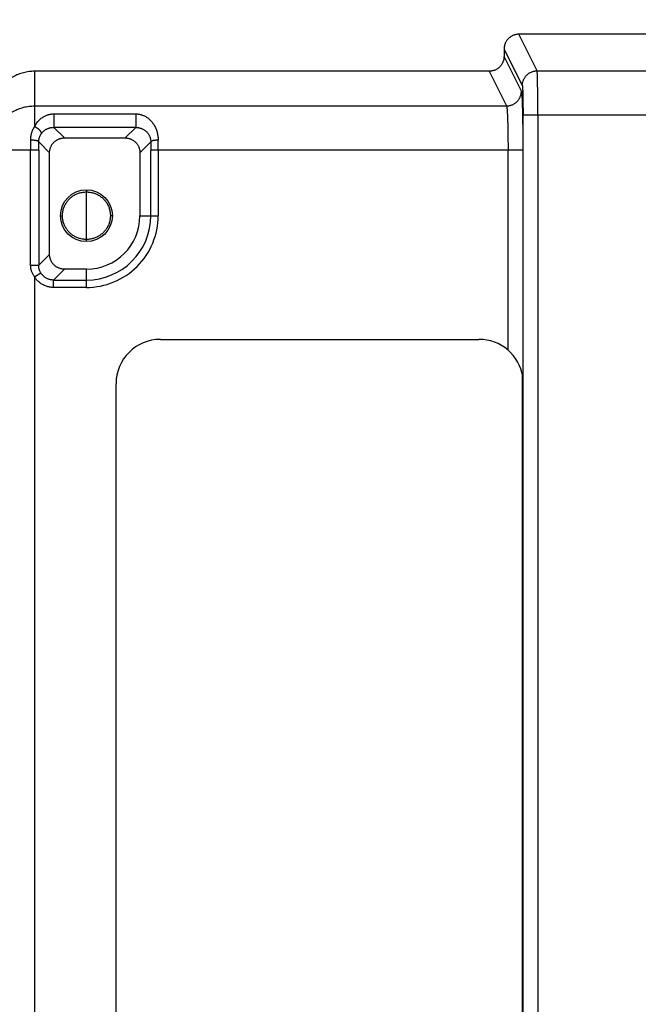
# Model space of a CAD drawing. Header units: inches. Extents: x 0 to 34, y 0 to 22.
# Tile 48 of 93: x 15.3 to 16.2, y 12.2 to 13.5. Entities that reach past the tile are written whole.
import ezdxf

# ---------------------------------------------------------------- set-up
doc = ezdxf.new("R2010")
doc.units = ezdxf.units.IN
doc.header["$LTSCALE"] = 1.87
doc.header["$MEASUREMENT"] = 0
doc.layers.get('0').update_dxf_attribs({"linetype": 'CONTINUOUS'})
doc.layers.add('DIMENSIONS', color=7, linetype='CONTINUOUS')
doc.styles.get("Standard").update_dxf_attribs({"font": 'txt', "width": 0.8})
doc.dimstyles.new('DIMSTYLE_1', dxfattribs={"dimtxt": 0.125, "dimasz": 0.18, "dimexe": 0.18, "dimexo": 0.0625, "dimgap": 0.09, "dimtad": 0, "dimtih": 1, "dimtoh": 1, "dimdec": 3, "dimzin": 4, "dimdsep": 46, "dimtxsty": 'STANDARD', "dimblk": '_FILLED', "dimblk1": '_FILLED', "dimblk2": '_FILLED', "dimcen": 0.09, "dimadec": 0, "dimazin": 0, "dimtp": 0.01, "dimtm": 0.01, "dimtfac": 1, "dimtdec": 3, "dimtofl": 0, "dimtmove": 0, "dimatfit": 3, "dimldrblk": '_FILLED', "dimfxl": 1, "dimtolj": 1, "dimtzin": 4, "dimarcsym": 0})

# ---------------------------------------------------------------- blocks, each defined once
blk = doc.blocks.new('_FILLED')
at = {"color": 0, "linetype": 'BYBLOCK'}
blk.add_solid([(0, 0), (-1, 0.1736), (-1, -0.1736)], dxfattribs=at)
blk = doc.blocks.new('*D6')
at = {"layer": 'DIMENSIONS', "color": 2, "linetype": 'CONTINUOUS'}
for p, q in [((14.9735, 12.9528), (14.9735, 15.1422)), ((15.2925, 13.4362), (15.2925, 15.1422)), ((14.9735, 15.0172), (14.5641, 15.0172)), ((15.2925, 15.0172), (15.6525, 15.0172))]:
    blk.add_line(p, q, dxfattribs=at)
at = {"layer": 'DIMENSIONS', "color": 2, "linetype": 'CONTINUOUS', "xscale": 0.18, "yscale": 0.18, "zscale": 0.18}
blk.add_blockref('_FILLED', (14.9735, 15.0172), dxfattribs=at)
at = {"layer": 'DIMENSIONS', "color": 2, "linetype": 'CONTINUOUS', "xscale": 0.18, "yscale": 0.18, "zscale": 0.18, "rotation": 180}
blk.add_blockref('_FILLED', (15.2925, 15.0172), dxfattribs=at)
at = {"layer": 'DIMENSIONS', "color": 2, "linetype": 'CONTINUOUS', "width": 0.8}
for s, p in [('.319', (13.4766, 14.9547)), ('[', (14.0016, 14.9547)), ('8.1', (14.1016, 14.9547)), (']', (14.4016, 14.9547))]:
    blk.add_text(s, height=0.125, dxfattribs=at).set_placement(p)

msp = doc.modelspace()

# ---------------------------------------------------------------- linework, layer by layer
at = {"color": 7, "linetype": 'CONTINUOUS'}
for p, q in [((16.037, 13.4678), (16.0123, 13.5172)), ((16.2526, 13.5172), (16.0123, 13.5172)), ((15.9923, 13.4972), (15.9923, 13.4872)), ((15.9923, 13.4972), (16.017, 13.4478)), ((16.0157, 13.4404), (15.9923, 13.4872)), ((15.3585, 13.4672), (15.3585, 13.4204)), ((15.9723, 13.4672), (15.9957, 13.4204)), ((16.037, 13.4678), (16.2242, 13.4678)), ((15.3585, 13.4204), (15.3585, 13.3926)), ((15.3585, 13.4204), (15.9957, 13.4204)), ((15.3844, 13.4097), (15.3844, 13.3915)), ((15.3844, 13.4097), (15.495, 13.4097)), ((16.018, 8.6101), (16.018, 13.4079)), ((16.2329, 13.4079), (16.018, 13.4079)), ((16.038, 13.4079), (16.038, 8.6101)), ((15.3987, 13.3772), (15.3844, 13.3915)), ((15.495, 13.3915), (15.3844, 13.3915)), ((15.495, 13.3915), (15.4807, 13.3772)), ((15.3987, 13.3772), (15.4807, 13.3772)), ((15.3641, 13.3718), (15.3787, 13.3572)), ((15.5007, 13.3572), (15.5154, 13.3719)), ((15.3641, 13.3605), (15.2985, 13.3605)), ((15.3532, 13.2053), (15.3532, 13.3605)), ((15.3641, 13.3605), (15.3641, 13.2053)), ((15.3787, 13.22), (15.3787, 13.3572)), ((15.5007, 13.3572), (15.5007, 13.2722)), ((15.5154, 13.2722), (15.5154, 13.3605)), ((16.0177, 13.3605), (15.5154, 13.3605)), ((15.5254, 13.3605), (15.5254, 13.2722)), ((15.9977, 13.0906), (15.9977, 13.3605)), ((16.0177, 13.3605), (16.0177, 13.055)), ((15.4285, 13.2402), (15.4285, 13.3042)), ((15.5007, 13.2722), (15.5254, 13.2722)), ((15.3787, 13.22), (15.3641, 13.2053)), ((15.3585, 13.1896), (15.367, 13.1948)), ((15.3841, 13.1853), (15.3987, 13.2)), ((15.4285, 13.2), (15.3987, 13.2)), ((15.4285, 13.1753), (15.4285, 13.2)), ((15.3585, 13.1896), (15.3585, 8.5984)), ((15.3841, 13.1853), (15.4285, 13.1853)), ((15.4285, 13.1753), (15.3841, 13.1753)), ((15.5285, 13.1052), (15.9585, 13.1052)), ((15.4685, 11.1252), (15.4685, 13.0452))]:
    msp.add_line(p, q, dxfattribs=at)
msp.add_circle((15.4285, 13.2722), 0.035, dxfattribs=at)
for centre, radius, start, end in [((15.4285, 13.2722), 0.0869, 270, 360), ((15.4285, 13.2722), 0.0969, 269.9987, 0.0013), ((15.4285, 13.2722), 0.0722, 270, 360), ((15.5285, 13.0452), 0.06, 90, 180), ((15.9585, 13.0452), 0.06, 9.3626, 90)]:
    msp.add_arc(centre, radius, start, end, dxfattribs=at)
for points, knots in [([(16.0123, 13.5172), (16.0117, 13.5172), (16.0106, 13.5172), (16.009, 13.517), (16.0074, 13.5166), (16.0058, 13.5161), (16.0042, 13.5155), (16.0028, 13.5148), (16.0013, 13.514), (16, 13.513), (15.9987, 13.5119), (15.9976, 13.5108), (15.9965, 13.5095), (15.9955, 13.5082), (15.9947, 13.5067), (15.994, 13.5053), (15.9934, 13.5037), (15.9929, 13.5021), (15.9926, 13.5005), (15.9923, 13.4989), (15.9923, 13.4978), (15.9923, 13.4972)], [0, 0, 0, 0, 0.052609, 0.105243, 0.157801, 0.210429, 0.262988, 0.315587, 0.368179, 0.420743, 0.473368, 0.525932, 0.578576, 0.63118, 0.683825, 0.736491, 0.789132, 0.841854, 0.894522, 0.947271, 1, 1, 1, 1]), ([(15.9923, 13.4872), (15.9923, 13.4867), (15.9923, 13.4856), (15.9921, 13.4839), (15.9917, 13.4823), (15.9912, 13.4807), (15.9906, 13.4792), (15.9899, 13.4777), (15.9891, 13.4762), (15.9881, 13.4749), (15.987, 13.4736), (15.9859, 13.4725), (15.9846, 13.4714), (15.9833, 13.4704), (15.9818, 13.4696), (15.9804, 13.4689), (15.9788, 13.4683), (15.9772, 13.4678), (15.9756, 13.4675), (15.974, 13.4673), (15.9729, 13.4672), (15.9723, 13.4672)], [0, 0, 0, 0, 0.052729, 0.105478, 0.158146, 0.210868, 0.263509, 0.316175, 0.36882, 0.421424, 0.474068, 0.526632, 0.579257, 0.631821, 0.684413, 0.737012, 0.789571, 0.842199, 0.894757, 0.947391, 1, 1, 1, 1]), ([(15.3585, 13.4672), (15.3572, 13.4672), (15.3547, 13.4671), (15.351, 13.4668), (15.3473, 13.4662), (15.3436, 13.4653), (15.34, 13.4643), (15.3364, 13.463), (15.333, 13.4615), (15.3296, 13.4598), (15.3264, 13.4578), (15.3232, 13.4557), (15.3203, 13.4534), (15.3174, 13.4509), (15.3148, 13.4482), (15.3123, 13.4454), (15.31, 13.4424), (15.3078, 13.4393), (15.3059, 13.436), (15.3042, 13.4326), (15.3027, 13.4292), (15.3014, 13.4256), (15.3004, 13.422), (15.2995, 13.4183), (15.299, 13.4146), (15.2986, 13.4108), (15.2985, 13.4083), (15.2985, 13.407)], [0, 0, 0, 0, 0.039512, 0.079294, 0.119154, 0.159133, 0.199134, 0.239125, 0.279137, 0.319124, 0.359162, 0.399193, 0.439229, 0.479292, 0.519327, 0.559403, 0.599462, 0.639525, 0.679607, 0.719654, 0.759734, 0.799788, 0.839841, 0.879906, 0.91993, 0.95998, 1, 1, 1, 1]), ([(15.9723, 13.4672), (15.9038, 13.4672), (15.767, 13.4672), (15.5624, 13.4672), (15.4263, 13.4672), (15.3585, 13.4672)], [0, 0, 0, 0, 0.335016, 0.668348, 1, 1, 1, 1]), ([(16.017, 13.4478), (16.017, 13.4484), (16.017, 13.4495), (16.0172, 13.4511), (16.0176, 13.4527), (16.0181, 13.4543), (16.0187, 13.4558), (16.0194, 13.4573), (16.0202, 13.4587), (16.0212, 13.4601), (16.0223, 13.4613), (16.0234, 13.4625), (16.0247, 13.4636), (16.026, 13.4645), (16.0275, 13.4654), (16.0289, 13.4661), (16.0305, 13.4667), (16.0321, 13.4672), (16.0337, 13.4675), (16.0353, 13.4677), (16.0364, 13.4678), (16.037, 13.4678)], [0, 0, 0, 0, 0.052578, 0.105165, 0.157763, 0.210369, 0.262984, 0.315605, 0.368232, 0.420866, 0.473505, 0.526151, 0.578802, 0.631454, 0.684107, 0.73676, 0.789414, 0.842066, 0.894716, 0.947361, 1, 1, 1, 1]), ([(16.038, 13.4079), (16.038, 13.4091), (16.038, 13.4116), (16.038, 13.4154), (16.038, 13.4192), (16.0379, 13.4229), (16.0379, 13.4265), (16.0379, 13.4301), (16.0379, 13.4335), (16.0378, 13.4369), (16.0378, 13.4402), (16.0378, 13.4433), (16.0377, 13.4463), (16.0377, 13.4491), (16.0376, 13.4518), (16.0376, 13.4543), (16.0375, 13.4566), (16.0375, 13.4587), (16.0374, 13.4606), (16.0374, 13.4623), (16.0373, 13.4638), (16.0372, 13.465), (16.0372, 13.466), (16.0371, 13.4668), (16.0371, 13.4674), (16.037, 13.4677), (16.037, 13.4678)], [0, 0, 0, 0, 0.063289, 0.126325, 0.188856, 0.250631, 0.311404, 0.370932, 0.428977, 0.485306, 0.539694, 0.591923, 0.641784, 0.689077, 0.733614, 0.775215, 0.813714, 0.848959, 0.880809, 0.909138, 0.933833, 0.954796, 0.971947, 0.985222, 0.994575, 1, 1, 1, 1]), ([(16.017, 13.4478), (16.017, 13.4477), (16.0171, 13.4475), (16.0171, 13.4471), (16.0172, 13.4465), (16.0173, 13.4457), (16.0173, 13.4447), (16.0174, 13.4435), (16.0175, 13.4422), (16.0175, 13.4407), (16.0176, 13.4391), (16.0176, 13.4373), (16.0177, 13.4354), (16.0177, 13.4333), (16.0178, 13.4311), (16.0178, 13.4288), (16.0179, 13.4264), (16.0179, 13.4239), (16.0179, 13.4214), (16.0179, 13.4187), (16.018, 13.4161), (16.018, 13.4133), (16.018, 13.4106), (16.018, 13.4088), (16.018, 13.4079)], [0, 0, 0, 0, 0.006189, 0.016972, 0.032441, 0.052528, 0.077079, 0.105956, 0.139094, 0.176388, 0.217634, 0.262595, 0.311042, 0.362744, 0.417512, 0.475144, 0.53529, 0.597525, 0.661582, 0.727335, 0.794523, 0.86269, 0.931361, 1, 1, 1, 1]), ([(15.9957, 13.4204), (15.9963, 13.4204), (15.9974, 13.4204), (15.999, 13.4207), (16.0006, 13.421), (16.0022, 13.4215), (16.0037, 13.4221), (16.0052, 13.4228), (16.0066, 13.4236), (16.008, 13.4246), (16.0093, 13.4257), (16.0104, 13.4268), (16.0115, 13.4281), (16.0125, 13.4294), (16.0133, 13.4309), (16.014, 13.4323), (16.0146, 13.4339), (16.0151, 13.4355), (16.0154, 13.4371), (16.0157, 13.4387), (16.0157, 13.4398), (16.0157, 13.4404)], [0, 0, 0, 0, 0.052628, 0.105273, 0.15792, 0.210566, 0.263215, 0.315871, 0.368527, 0.421179, 0.473828, 0.526475, 0.579119, 0.631757, 0.684387, 0.737008, 0.789619, 0.842225, 0.894827, 0.947418, 1, 1, 1, 1]), ([(16.0157, 13.4404), (16.0158, 13.4403), (16.0159, 13.4399), (16.016, 13.4393), (16.0161, 13.4383), (16.0162, 13.4371), (16.0163, 13.4357), (16.0164, 13.434), (16.0165, 13.432), (16.0166, 13.4298), (16.0167, 13.4274), (16.0168, 13.4247), (16.0169, 13.4219), (16.017, 13.4188), (16.0171, 13.4155), (16.0172, 13.412), (16.0173, 13.4083), (16.0173, 13.4045), (16.0174, 13.4005), (16.0175, 13.3964), (16.0175, 13.3922), (16.0176, 13.3879), (16.0176, 13.3834), (16.0176, 13.3789), (16.0177, 13.3743), (16.0177, 13.3697), (16.0177, 13.3651), (16.0177, 13.362), (16.0177, 13.3605)], [0, 0, 0, 0, 0.004988, 0.013267, 0.024872, 0.039777, 0.057946, 0.079332, 0.103868, 0.131467, 0.162035, 0.19545, 0.231577, 0.270291, 0.311502, 0.355118, 0.400971, 0.448856, 0.498576, 0.549979, 0.602922, 0.657248, 0.712788, 0.769335, 0.826619, 0.884359, 0.942268, 1, 1, 1, 1]), ([(15.2985, 13.3605), (15.2985, 13.3617), (15.2986, 13.3642), (15.299, 13.368), (15.2995, 13.3717), (15.3004, 13.3754), (15.3014, 13.379), (15.3027, 13.3826), (15.3042, 13.386), (15.3059, 13.3894), (15.3078, 13.3926), (15.3099, 13.3957), (15.3123, 13.3987), (15.3148, 13.4015), (15.3174, 13.4042), (15.3203, 13.4067), (15.3232, 13.409), (15.3264, 13.4111), (15.3296, 13.413), (15.333, 13.4147), (15.3364, 13.4162), (15.34, 13.4175), (15.3436, 13.4186), (15.3473, 13.4194), (15.351, 13.42), (15.3547, 13.4203), (15.3572, 13.4204), (15.3585, 13.4204)], [0, 0, 0, 0, 0.039985, 0.079971, 0.119957, 0.159945, 0.199934, 0.239926, 0.27992, 0.319916, 0.359915, 0.399918, 0.439923, 0.479932, 0.519945, 0.559961, 0.59998, 0.640002, 0.680026, 0.720055, 0.760086, 0.800117, 0.840147, 0.880168, 0.920175, 0.960163, 1, 1, 1, 1]), ([(15.9957, 13.4204), (15.9958, 13.4203), (15.9959, 13.42), (15.996, 13.4194), (15.9961, 13.4187), (15.9962, 13.4176), (15.9964, 13.4164), (15.9965, 13.4149), (15.9966, 13.4132), (15.9967, 13.4113), (15.9968, 13.4092), (15.9969, 13.4069), (15.997, 13.4044), (15.9971, 13.4017), (15.9972, 13.3989), (15.9973, 13.3959), (15.9974, 13.3928), (15.9974, 13.3895), (15.9975, 13.3862), (15.9975, 13.3827), (15.9976, 13.3791), (15.9976, 13.3755), (15.9977, 13.3718), (15.9977, 13.368), (15.9977, 13.3643), (15.9977, 13.3617), (15.9977, 13.3605)], [0, 0, 0, 0, 0.005757, 0.015306, 0.02871, 0.045947, 0.066966, 0.091694, 0.120041, 0.151893, 0.187124, 0.225586, 0.267133, 0.311622, 0.358894, 0.408749, 0.460961, 0.51532, 0.571625, 0.629656, 0.689152, 0.749849, 0.811507, 0.873904, 0.936814, 1, 1, 1, 1]), ([(15.3585, 13.3926), (15.3589, 13.3934), (15.3598, 13.3949), (15.3613, 13.3971), (15.3629, 13.3992), (15.3647, 13.4012), (15.3666, 13.4029), (15.3685, 13.4045), (15.3705, 13.4057), (15.3723, 13.4068), (15.3741, 13.4076), (15.3758, 13.4083), (15.3774, 13.4088), (15.379, 13.4091), (15.3804, 13.4094), (15.3818, 13.4096), (15.3831, 13.4097), (15.384, 13.4097), (15.3844, 13.4097)], [0, 0, 0, 0, 0.079818, 0.162187, 0.245133, 0.326741, 0.40543, 0.480359, 0.551113, 0.617054, 0.67766, 0.733138, 0.784359, 0.832092, 0.876881, 0.919325, 0.960112, 1, 1, 1, 1]), ([(15.495, 13.4097), (15.495, 13.4095), (15.495, 13.4091), (15.495, 13.4084), (15.495, 13.4076), (15.495, 13.4068), (15.495, 13.4059), (15.495, 13.405), (15.495, 13.404), (15.495, 13.4031), (15.495, 13.4021), (15.495, 13.4011), (15.495, 13.4001), (15.495, 13.3991), (15.495, 13.3981), (15.495, 13.3972), (15.495, 13.3963), (15.495, 13.3955), (15.495, 13.3947), (15.495, 13.394), (15.495, 13.3934), (15.495, 13.3928), (15.495, 13.3924), (15.495, 13.392), (15.495, 13.3918), (15.495, 13.3916), (15.495, 13.3915), (15.495, 13.3915)], [0, 0, 0, 0, 0.033791, 0.071663, 0.113284, 0.158339, 0.206488, 0.257314, 0.310184, 0.364342, 0.419267, 0.474722, 0.530186, 0.584467, 0.636695, 0.687753, 0.736729, 0.782558, 0.82485, 0.863431, 0.897908, 0.927782, 0.95271, 0.972513, 0.987069, 0.996267, 1, 1, 1, 1]), ([(15.495, 13.4097), (15.4954, 13.4097), (15.4963, 13.4097), (15.4976, 13.4096), (15.499, 13.4094), (15.5004, 13.4092), (15.5018, 13.4088), (15.5034, 13.4083), (15.505, 13.4077), (15.5067, 13.407), (15.5086, 13.406), (15.5104, 13.4048), (15.5123, 13.4034), (15.5142, 13.4018), (15.5159, 13.4), (15.5176, 13.398), (15.5191, 13.3958), (15.5204, 13.3936), (15.5216, 13.3913), (15.5226, 13.3889), (15.5235, 13.3865), (15.5242, 13.384), (15.5247, 13.3816), (15.5251, 13.3791), (15.5253, 13.3766), (15.5254, 13.375), (15.5254, 13.3741)], [0, 0, 0, 0, 0.024318, 0.049406, 0.075582, 0.103137, 0.132317, 0.163354, 0.19673, 0.233058, 0.272623, 0.315302, 0.360808, 0.408514, 0.457775, 0.507886, 0.558248, 0.608608, 0.658735, 0.708546, 0.758011, 0.807105, 0.855837, 0.904236, 0.952289, 1, 1, 1, 1]), ([(15.3532, 13.3741), (15.3532, 13.3749), (15.3533, 13.3765), (15.3535, 13.3789), (15.3539, 13.3812), (15.3545, 13.3836), (15.3553, 13.3859), (15.3562, 13.3882), (15.3573, 13.3905), (15.3581, 13.3919), (15.3585, 13.3926)], [0, 0, 0, 0, 0.120844, 0.243491, 0.367668, 0.493075, 0.619383, 0.746235, 0.873242, 1, 1, 1, 1]), ([(15.3585, 13.3926), (15.3588, 13.3925), (15.3593, 13.3922), (15.3602, 13.3918), (15.3611, 13.3912), (15.362, 13.3906), (15.3629, 13.39), (15.3637, 13.3893), (15.3644, 13.3887), (15.3649, 13.3881), (15.3653, 13.3877), (15.3655, 13.3874), (15.3658, 13.3871), (15.366, 13.3868), (15.3662, 13.3864), (15.3665, 13.386), (15.3667, 13.3856), (15.367, 13.3851), (15.3671, 13.3848), (15.3672, 13.3845), (15.3673, 13.3842), (15.3673, 13.3839), (15.3674, 13.3835), (15.3674, 13.383), (15.3673, 13.3825), (15.3671, 13.3822), (15.3671, 13.3821)], [0, 0, 0, 0, 0.053991, 0.128817, 0.203805, 0.277793, 0.349727, 0.418652, 0.48393, 0.544927, 0.573619, 0.601347, 0.628431, 0.655146, 0.681683, 0.70794, 0.759039, 0.783727, 0.807754, 0.83107, 0.853637, 0.87543, 0.896444, 0.936231, 0.973602, 1, 1, 1, 1]), ([(15.3671, 13.3821), (15.3674, 13.3826), (15.3681, 13.3835), (15.3692, 13.3849), (15.3705, 13.3862), (15.3719, 13.3874), (15.3734, 13.3884), (15.3748, 13.3892), (15.3762, 13.3898), (15.3774, 13.3903), (15.3786, 13.3907), (15.3797, 13.391), (15.3808, 13.3912), (15.3818, 13.3913), (15.3827, 13.3914), (15.3836, 13.3915), (15.3842, 13.3915), (15.3844, 13.3915)], [0, 0, 0, 0, 0.082535, 0.171123, 0.26199, 0.351878, 0.437829, 0.517397, 0.589514, 0.655301, 0.715714, 0.771427, 0.823009, 0.870934, 0.915844, 0.958549, 1, 1, 1, 1]), ([(15.495, 13.3915), (15.4953, 13.3915), (15.4959, 13.3915), (15.4968, 13.3914), (15.4978, 13.3913), (15.4988, 13.3912), (15.4998, 13.3909), (15.501, 13.3906), (15.5022, 13.3902), (15.5035, 13.3897), (15.5049, 13.3891), (15.5063, 13.3882), (15.5078, 13.3872), (15.5092, 13.3859), (15.5105, 13.3846), (15.5117, 13.3832), (15.5126, 13.3817), (15.5134, 13.3803), (15.5141, 13.3788), (15.5146, 13.3774), (15.5149, 13.376), (15.5152, 13.3746), (15.5153, 13.3732), (15.5154, 13.3723), (15.5154, 13.3719)], [0, 0, 0, 0, 0.027822, 0.05652, 0.086716, 0.118943, 0.153623, 0.191071, 0.231717, 0.276092, 0.324914, 0.378787, 0.436842, 0.49732, 0.557304, 0.615125, 0.670444, 0.723216, 0.77369, 0.822082, 0.86862, 0.913581, 0.95726, 1, 1, 1, 1]), ([(15.3641, 13.3718), (15.3641, 13.3723), (15.3641, 13.3731), (15.3643, 13.3744), (15.3645, 13.3757), (15.3648, 13.377), (15.3652, 13.3783), (15.3657, 13.3796), (15.3663, 13.3808), (15.3668, 13.3817), (15.3671, 13.3821)], [0, 0, 0, 0, 0.118406, 0.238097, 0.359491, 0.482885, 0.608515, 0.736551, 0.867079, 1, 1, 1, 1]), ([(15.3787, 13.3572), (15.3787, 13.3578), (15.3788, 13.3589), (15.379, 13.3605), (15.3793, 13.3621), (15.3798, 13.3637), (15.3804, 13.3653), (15.3811, 13.3667), (15.382, 13.3682), (15.3829, 13.3695), (15.384, 13.3708), (15.3852, 13.3719), (15.3864, 13.373), (15.3878, 13.374), (15.3892, 13.3748), (15.3907, 13.3755), (15.3922, 13.3761), (15.3938, 13.3766), (15.3954, 13.377), (15.3971, 13.3772), (15.3982, 13.3772), (15.3987, 13.3772)], [0, 0, 0, 0, 0.052634, 0.105301, 0.1579, 0.210569, 0.263172, 0.315814, 0.368449, 0.421051, 0.473707, 0.526293, 0.578949, 0.631551, 0.684186, 0.736828, 0.789431, 0.8421, 0.894699, 0.947366, 1, 1, 1, 1]), ([(15.4807, 13.3772), (15.4813, 13.3772), (15.4824, 13.3772), (15.484, 13.377), (15.4857, 13.3766), (15.4872, 13.3761), (15.4888, 13.3755), (15.4903, 13.3748), (15.4917, 13.374), (15.493, 13.373), (15.4943, 13.3719), (15.4955, 13.3708), (15.4965, 13.3695), (15.4975, 13.3682), (15.4983, 13.3667), (15.4991, 13.3653), (15.4997, 13.3637), (15.5001, 13.3621), (15.5005, 13.3605), (15.5007, 13.3589), (15.5007, 13.3578), (15.5007, 13.3572)], [0, 0, 0, 0, 0.052634, 0.105301, 0.1579, 0.210569, 0.263172, 0.315814, 0.368449, 0.421051, 0.473707, 0.526293, 0.578949, 0.631551, 0.684186, 0.736828, 0.789431, 0.8421, 0.894699, 0.947363, 1, 1, 1, 1]), ([(15.3532, 13.3741), (15.3532, 13.373), (15.3532, 13.3707), (15.3532, 13.3673), (15.3532, 13.3639), (15.3532, 13.3616), (15.3532, 13.3605)], [0, 0, 0, 0, 0.247095, 0.496677, 0.747922, 1, 1, 1, 1]), ([(15.3539, 13.3741), (15.3538, 13.3741), (15.3537, 13.3741), (15.3534, 13.3741), (15.3533, 13.3741), (15.3532, 13.3741)], [0, 0, 0, 0, 0.333667, 0.667152, 1, 1, 1, 1]), ([(15.3641, 13.3718), (15.3641, 13.3719), (15.3641, 13.3719), (15.364, 13.372), (15.364, 13.3722), (15.3639, 13.3723), (15.3637, 13.3724), (15.3636, 13.3725), (15.3634, 13.3726), (15.3632, 13.3728), (15.363, 13.3729), (15.3627, 13.373), (15.3624, 13.3731), (15.3621, 13.3732), (15.3618, 13.3733), (15.3615, 13.3734), (15.3611, 13.3734), (15.3607, 13.3735), (15.36, 13.3737), (15.3593, 13.3738), (15.3584, 13.3739), (15.3575, 13.374), (15.3565, 13.3741), (15.3554, 13.3741), (15.3546, 13.3741), (15.3541, 13.3741), (15.3539, 13.3741)], [0, 0, 0, 0, 0.008688, 0.017735, 0.031055, 0.045851, 0.062377, 0.080785, 0.101145, 0.123436, 0.147589, 0.173509, 0.201082, 0.230177, 0.260648, 0.292344, 0.325088, 0.358625, 0.427724, 0.501435, 0.582189, 0.669502, 0.762406, 0.859892, 0.960492, 1, 1, 1, 1]), ([(15.3641, 13.3605), (15.3641, 13.3614), (15.3641, 13.3633), (15.3641, 13.3662), (15.3641, 13.369), (15.3641, 13.3709), (15.3641, 13.3718)], [0, 0, 0, 0, 0.251797, 0.503326, 0.753188, 1, 1, 1, 1]), ([(15.5255, 13.3741), (15.5252, 13.3741), (15.5245, 13.3741), (15.5236, 13.3741), (15.5226, 13.374), (15.5217, 13.374), (15.5208, 13.3739), (15.52, 13.3737), (15.5192, 13.3736), (15.5184, 13.3735), (15.5178, 13.3733), (15.5172, 13.3731), (15.5167, 13.3729), (15.5162, 13.3727), (15.5159, 13.3725), (15.5156, 13.3723), (15.5154, 13.3721), (15.5154, 13.3719), (15.5154, 13.3719)], [0, 0, 0, 0, 0.095209, 0.184482, 0.272608, 0.358537, 0.4426, 0.522485, 0.597261, 0.666816, 0.730961, 0.788991, 0.840308, 0.884657, 0.92211, 0.953046, 0.978386, 1, 1, 1, 1]), ([(15.5154, 13.3719), (15.5154, 13.3709), (15.5154, 13.369), (15.5154, 13.3662), (15.5154, 13.3633), (15.5154, 13.3614), (15.5154, 13.3605)], [0, 0, 0, 0, 0.246816, 0.496676, 0.748204, 1, 1, 1, 1]), ([(15.5254, 13.3605), (15.5254, 13.3617), (15.5254, 13.3641), (15.5254, 13.3676), (15.5254, 13.371), (15.5254, 13.3731), (15.5254, 13.3741)], [0, 0, 0, 0, 0.261547, 0.528861, 0.781561, 1, 1, 1, 1]), ([(15.3962, 13.2722), (15.3962, 13.273), (15.3963, 13.2746), (15.3965, 13.277), (15.397, 13.2794), (15.3976, 13.2817), (15.3984, 13.284), (15.3994, 13.2862), (15.4005, 13.2883), (15.4018, 13.2904), (15.4033, 13.2923), (15.4048, 13.2941), (15.4066, 13.2958), (15.4084, 13.2974), (15.4103, 13.2988), (15.4124, 13.3001), (15.4145, 13.3012), (15.4167, 13.3021), (15.419, 13.3029), (15.4214, 13.3035), (15.4237, 13.3039), (15.4261, 13.3042), (15.4277, 13.3042), (15.4285, 13.3042)], [0, 0, 0, 0, 0.047451, 0.095064, 0.14276, 0.190462, 0.238106, 0.285728, 0.333404, 0.381115, 0.428791, 0.476431, 0.524087, 0.571772, 0.619458, 0.667124, 0.714761, 0.762388, 0.810068, 0.857802, 0.905463, 0.952909, 1, 1, 1, 1]), ([(15.4285, 13.3071), (15.4285, 13.3068), (15.4285, 13.3061), (15.4285, 13.3052), (15.4285, 13.3046), (15.4285, 13.3042)], [0, 0, 0, 0, 0.328809, 0.663747, 1, 1, 1, 1]), ([(15.4285, 13.3042), (15.4293, 13.3042), (15.4309, 13.3042), (15.4333, 13.3039), (15.4357, 13.3035), (15.438, 13.3029), (15.4403, 13.3021), (15.4425, 13.3012), (15.4446, 13.3001), (15.4467, 13.2988), (15.4486, 13.2974), (15.4505, 13.2958), (15.4522, 13.2941), (15.4538, 13.2923), (15.4552, 13.2904), (15.4565, 13.2883), (15.4576, 13.2862), (15.4586, 13.284), (15.4594, 13.2817), (15.46, 13.2794), (15.4605, 13.277), (15.4608, 13.2746), (15.4608, 13.273), (15.4608, 13.2722)], [0, 0, 0, 0, 0.047146, 0.094611, 0.142268, 0.18999, 0.237664, 0.28529, 0.332924, 0.380585, 0.428269, 0.475952, 0.5236, 0.571224, 0.618883, 0.666582, 0.714253, 0.761874, 0.809506, 0.857181, 0.904857, 0.95248, 1, 1, 1, 1]), ([(15.3936, 13.2722), (15.3938, 13.2722), (15.3944, 13.2722), (15.3953, 13.2722), (15.3959, 13.2722), (15.3962, 13.2722)], [0, 0, 0, 0, 0.287155, 0.641487, 1, 1, 1, 1]), ([(15.4285, 13.2402), (15.4277, 13.2402), (15.4261, 13.2402), (15.4237, 13.2405), (15.4214, 13.2409), (15.419, 13.2415), (15.4167, 13.2423), (15.4145, 13.2432), (15.4124, 13.2443), (15.4103, 13.2456), (15.4084, 13.247), (15.4066, 13.2486), (15.4048, 13.2503), (15.4033, 13.2521), (15.4018, 13.2541), (15.4005, 13.2561), (15.3994, 13.2582), (15.3984, 13.2604), (15.3976, 13.2627), (15.397, 13.265), (15.3965, 13.2674), (15.3963, 13.2698), (15.3962, 13.2714), (15.3962, 13.2722)], [0, 0, 0, 0, 0.047127, 0.094593, 0.142262, 0.189993, 0.237664, 0.285283, 0.332917, 0.380585, 0.428273, 0.475955, 0.523599, 0.571223, 0.618887, 0.666592, 0.714263, 0.761877, 0.809507, 0.857192, 0.904879, 0.952503, 1, 1, 1, 1]), ([(15.4608, 13.2722), (15.4608, 13.2714), (15.4608, 13.2698), (15.4605, 13.2674), (15.46, 13.265), (15.4594, 13.2627), (15.4586, 13.2604), (15.4576, 13.2582), (15.4565, 13.2561), (15.4552, 13.2541), (15.4538, 13.2521), (15.4522, 13.2503), (15.4505, 13.2486), (15.4486, 13.247), (15.4467, 13.2456), (15.4446, 13.2443), (15.4425, 13.2432), (15.4403, 13.2423), (15.438, 13.2415), (15.4357, 13.2409), (15.4333, 13.2405), (15.4309, 13.2402), (15.4293, 13.2402), (15.4285, 13.2402)], [0, 0, 0, 0, 0.047451, 0.095064, 0.14276, 0.190462, 0.238106, 0.285728, 0.333404, 0.381116, 0.428791, 0.476431, 0.524087, 0.571772, 0.619459, 0.667124, 0.714761, 0.762389, 0.810068, 0.857802, 0.905463, 0.952909, 1, 1, 1, 1]), ([(15.4635, 13.2722), (15.4632, 13.2722), (15.4626, 13.2722), (15.4618, 13.2722), (15.4611, 13.2722), (15.4608, 13.2722)], [0, 0, 0, 0, 0.287148, 0.641484, 1, 1, 1, 1]), ([(15.4285, 13.2373), (15.4285, 13.2376), (15.4285, 13.2383), (15.4285, 13.2392), (15.4285, 13.2399), (15.4285, 13.2402)], [0, 0, 0, 0, 0.32881, 0.663751, 1, 1, 1, 1]), ([(15.3987, 13.2), (15.3982, 13.2), (15.3971, 13.2), (15.3954, 13.2002), (15.3938, 13.2006), (15.3922, 13.2011), (15.3907, 13.2017), (15.3892, 13.2024), (15.3878, 13.2032), (15.3864, 13.2042), (15.3852, 13.2053), (15.384, 13.2064), (15.3829, 13.2077), (15.382, 13.209), (15.3811, 13.2105), (15.3804, 13.2119), (15.3798, 13.2135), (15.3793, 13.2151), (15.379, 13.2167), (15.3788, 13.2183), (15.3787, 13.2194), (15.3787, 13.22)], [0, 0, 0, 0, 0.052634, 0.105301, 0.1579, 0.210569, 0.263172, 0.315814, 0.368449, 0.421051, 0.473707, 0.526293, 0.578949, 0.631551, 0.684186, 0.736828, 0.789431, 0.8421, 0.8947, 0.947372, 1, 1, 1, 1]), ([(15.3532, 13.2053), (15.3535, 13.2053), (15.3541, 13.2053), (15.3551, 13.2053), (15.3561, 13.2053), (15.357, 13.2053), (15.3579, 13.2053), (15.3588, 13.2053), (15.3596, 13.2053), (15.3604, 13.2053), (15.3611, 13.2053), (15.3617, 13.2053), (15.3623, 13.2053), (15.3628, 13.2053), (15.3632, 13.2053), (15.3636, 13.2053), (15.3638, 13.2053), (15.364, 13.2053), (15.364, 13.2053), (15.3641, 13.2053)], [0, 0, 0, 0, 0.088688, 0.177514, 0.265461, 0.351533, 0.434791, 0.51473, 0.590953, 0.662186, 0.727628, 0.787504, 0.840982, 0.887181, 0.925924, 0.956919, 0.979759, 0.994163, 1, 1, 1, 1]), ([(15.3585, 13.1896), (15.3581, 13.1901), (15.3574, 13.1912), (15.3564, 13.1929), (15.3555, 13.1946), (15.3548, 13.1964), (15.3542, 13.1982), (15.3537, 13.2), (15.3534, 13.2018), (15.3532, 13.2036), (15.3532, 13.2047), (15.3532, 13.2053)], [0, 0, 0, 0, 0.115185, 0.230194, 0.344662, 0.458223, 0.570506, 0.681142, 0.789788, 0.896162, 1, 1, 1, 1]), ([(15.367, 13.1948), (15.3668, 13.1953), (15.3662, 13.1962), (15.3656, 13.1976), (15.365, 13.1991), (15.3646, 13.2006), (15.3643, 13.2022), (15.3641, 13.2038), (15.3641, 13.2048), (15.3641, 13.2053)], [0, 0, 0, 0, 0.141251, 0.283727, 0.427012, 0.570685, 0.714342, 0.857582, 1, 1, 1, 1]), ([(15.3841, 13.1853), (15.3835, 13.1853), (15.3824, 13.1854), (15.3807, 13.1856), (15.379, 13.1859), (15.3774, 13.1864), (15.3758, 13.1871), (15.3743, 13.1878), (15.3728, 13.1887), (15.3715, 13.1897), (15.3702, 13.1909), (15.369, 13.1921), (15.368, 13.1934), (15.3673, 13.1944), (15.367, 13.1948)], [0, 0, 0, 0, 0.083377, 0.166735, 0.250081, 0.333425, 0.416766, 0.5001, 0.583423, 0.666741, 0.75006, 0.833378, 0.916691, 1, 1, 1, 1]), ([(15.3841, 13.1753), (15.3833, 13.1753), (15.3819, 13.1754), (15.3797, 13.1756), (15.3776, 13.176), (15.3755, 13.1766), (15.3734, 13.1773), (15.3714, 13.1781), (15.3694, 13.1791), (15.3676, 13.1802), (15.3658, 13.1815), (15.3641, 13.1829), (15.3625, 13.1844), (15.361, 13.1861), (15.3597, 13.1878), (15.3589, 13.189), (15.3585, 13.1896)], [0, 0, 0, 0, 0.070478, 0.141568, 0.213069, 0.284785, 0.356514, 0.428132, 0.499652, 0.571117, 0.642637, 0.714322, 0.786097, 0.857765, 0.929132, 1, 1, 1, 1]), ([(15.3841, 13.1753), (15.3841, 13.1757), (15.3841, 13.1763), (15.3841, 13.1773), (15.3841, 13.1782), (15.3841, 13.1791), (15.3841, 13.18), (15.3841, 13.1808), (15.3841, 13.1816), (15.3841, 13.1823), (15.3841, 13.183), (15.3841, 13.1836), (15.3841, 13.1841), (15.3841, 13.1845), (15.3841, 13.1848), (15.3841, 13.1851), (15.3841, 13.1852), (15.3841, 13.1853), (15.3841, 13.1853)], [0, 0, 0, 0, 0.096863, 0.192886, 0.287112, 0.378628, 0.466573, 0.550132, 0.628517, 0.700982, 0.76684, 0.825473, 0.876326, 0.918925, 0.952872, 0.977843, 0.993597, 1, 1, 1, 1]), ([(16.0172, 11.1127), (16.0172, 11.3288), (16.0172, 11.761), (16.0172, 12.4094), (16.0172, 12.8416), (16.0172, 13.0577)], [0, 0, 0, 0, 0.333333, 0.666667, 1, 1, 1, 1])]:
    msp.add_open_spline(points, degree=3, knots=knots, dxfattribs=at)
for points in [[(15.4285, 13.3072), (15.4285, 13.3071), (15.4285, 13.3071), (15.4285, 13.3071)], [(15.4285, 13.2372), (15.4285, 13.2373), (15.4285, 13.2373), (15.4285, 13.2373)]]:
    msp.add_open_spline(points, degree=3, dxfattribs=at)

# ---------------------------------------------------------------- dimensions: what is measured, and where the dimension line sits
at = {"layer": 'DIMENSIONS', "color": 2, "linetype": 'CONTINUOUS'}
dim = msp.add_linear_dim(base=(14.9735, 15.0172), p1=(15.2925, 13.4362), p2=(14.9735, 12.9528), angle=180, dimstyle='DIMSTYLE_1', dxfattribs=at)
dim.commit()
dim.dimension.update_dxf_attribs({"geometry": '*D6', "text_midpoint": (13.9891, 15.0172), "dimtype": 160})

doc.saveas('drawing.dxf')
